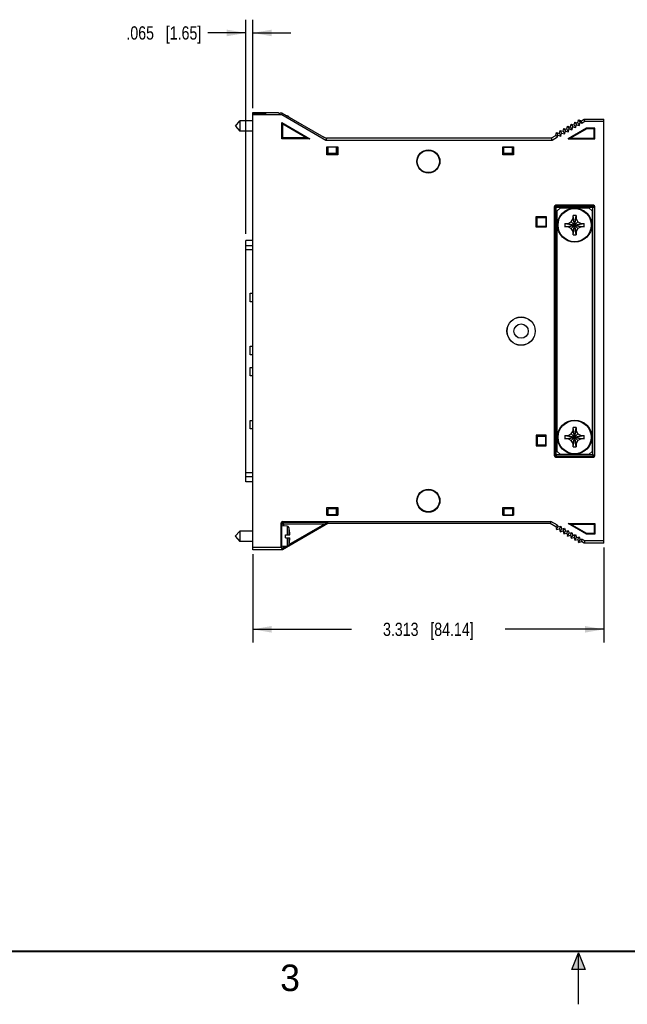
# Model space of a CAD drawing. Header units: inches. Extents: x 0 to 22, y 0 to 17.
# Tile 2 of 11: x 5.7 to 11.5, y 0 to 9.3. Entities that reach past the tile are written whole.
import ezdxf

# ---------------------------------------------------------------- set-up
doc = ezdxf.new("R2010")
doc.units = ezdxf.units.IN
doc.header["$LTSCALE"] = 1.21
doc.header["$MEASUREMENT"] = 0
doc.layers.get('0').update_dxf_attribs({"linetype": 'CONTINUOUS'})
doc.layers.add('DIMENSIONS', color=7, linetype='CONTINUOUS')
doc.styles.get("Standard").update_dxf_attribs({"font": 'txt', "width": 0.8})
doc.styles.add('TEXTSTYLE_2', font='txt')
doc.dimstyles.new('DIMSTYLE_2', dxfattribs={"dimtxt": 0.125, "dimasz": 0.18, "dimexe": 0.18, "dimexo": 0.0625, "dimgap": 0.09, "dimtad": 0, "dimtih": 1, "dimtoh": 1, "dimdec": 3, "dimzin": 4, "dimdsep": 46, "dimtxsty": 'STANDARD', "dimblk": '_FILLED', "dimblk1": '_FILLED', "dimblk2": '_FILLED', "dimcen": 0.09, "dimadec": 0, "dimazin": 0, "dimtp": 0.01, "dimtm": 0.01, "dimtfac": 1, "dimtdec": 3, "dimtofl": 0, "dimtmove": 0, "dimatfit": 3, "dimldrblk": '_FILLED', "dimfxl": 1, "dimtolj": 1, "dimtzin": 4, "dimarcsym": 0})

# ---------------------------------------------------------------- blocks, each defined once
blk = doc.blocks.new('_FILLED')
at = {"color": 0, "linetype": 'BYBLOCK'}
blk.add_solid([(0, 0), (-1, 0.174), (-1, -0.174)], dxfattribs=at)
blk = doc.blocks.new('*D7')
at = {"layer": 'DIMENSIONS', "color": 2, "linetype": 'CONTINUOUS'}
for p, q in [((7.8631, 7.2659), (7.8631, 9.287)), ((7.9281, 8.4538), (7.9281, 9.287)), ((7.8631, 9.162), (7.5053, 9.162)), ((7.9281, 9.162), (8.2881, 9.162))]:
    blk.add_line(p, q, dxfattribs=at)
at = {"layer": 'DIMENSIONS', "color": 2, "linetype": 'CONTINUOUS', "xscale": 0.18, "yscale": 0.18, "zscale": 0.18}
blk.add_blockref('_FILLED', (7.8631, 9.162), dxfattribs=at)
at = {"layer": 'DIMENSIONS', "color": 2, "linetype": 'CONTINUOUS', "xscale": 0.18, "yscale": 0.18, "zscale": 0.18, "rotation": 180}
blk.add_blockref('_FILLED', (7.9281, 9.162), dxfattribs=at)
at = {"layer": 'DIMENSIONS', "color": 2, "linetype": 'CONTINUOUS', "insert": (7.4428, 9.2245), "char_height": 0.125, "width": 1.125, "attachment_point": 3, "line_spacing_factor": 0.9}
blk.add_mtext('.065{\\Ftxt.shx;\\W1.000000;\\H0.125000; }[1.65]', dxfattribs=at)
blk = doc.blocks.new('*D8')
at = {"layer": 'DIMENSIONS', "color": 2, "linetype": 'CONTINUOUS'}
for p, q in [((11.2406, 4.3076), (11.2406, 3.412)), ((7.9281, 4.2451), (7.9281, 3.412)), ((7.9281, 3.537), (8.8594, 3.537)), ((11.2406, 3.537), (10.3094, 3.537))]:
    blk.add_line(p, q, dxfattribs=at)
at = {"layer": 'DIMENSIONS', "color": 2, "linetype": 'CONTINUOUS', "xscale": 0.18, "yscale": 0.18, "zscale": 0.18, "rotation": 180}
blk.add_blockref('_FILLED', (7.9281, 3.537), dxfattribs=at)
at = {"layer": 'DIMENSIONS', "color": 2, "linetype": 'CONTINUOUS', "xscale": 0.18, "yscale": 0.18, "zscale": 0.18}
blk.add_blockref('_FILLED', (11.2406, 3.537), dxfattribs=at)
at = {"layer": 'DIMENSIONS', "color": 2, "linetype": 'CONTINUOUS', "insert": (9.5844, 3.5995), "char_height": 0.125, "width": 1.325, "attachment_point": 2, "line_spacing_factor": 0.9}
blk.add_mtext('3.313{\\Ftxt.shx;\\W1.000000;\\H0.125000; }[84.14]', dxfattribs=at)

msp = doc.modelspace()

# ---------------------------------------------------------------- hatches: boundary and pattern name
at = {"linetype": 'CONTINUOUS'}
msp.add_hatch(color=2, dxfattribs=at).paths.add_polyline_path([(10.9375, 0.3287), (11, 0.485), (11.0625, 0.3287)])

# ---------------------------------------------------------------- linework, layer by layer
at = {"color": 7, "linetype": 'CONTINUOUS'}
for p, q in [((7.9281, 4.287), (7.9281, 8.412)), ((7.9281, 8.412), (8.1684, 8.412)), ((7.9281, 8.4035), (8.0384, 8.4034)), ((7.9281, 8.3946), (8.0384, 8.3946)), ((7.9281, 8.3913), (8.2026, 8.3913)), ((8.0384, 8.3946), (8.0384, 8.4034)), ((8.0531, 8.395), (8.0531, 8.403)), ((8.1684, 8.412), (8.1729, 8.4053)), ((8.2062, 8.4049), (8.1879, 8.4049)), ((8.2026, 8.3913), (8.2062, 8.4049)), ((8.2026, 8.3913), (8.619, 8.1509)), ((8.2062, 8.4049), (8.5974, 8.1791)), ((8.2543, 8.3787), (8.2513, 8.3789)), ((8.2543, 8.3787), (8.2543, 8.3772)), ((7.7641, 8.284), (7.8054, 8.3332)), ((7.7641, 8.284), (7.8054, 8.2348)), ((7.8054, 8.3332), (7.8054, 8.2348)), ((7.9281, 8.3332), (7.8054, 8.3332)), ((8.2031, 8.1645), (8.2031, 8.3167)), ((8.2108, 8.3035), (8.2031, 8.3167)), ((8.2031, 8.3167), (8.4668, 8.1645)), ((8.2108, 8.1721), (8.2108, 8.3035)), ((8.2108, 8.3035), (8.4383, 8.1721)), ((10.8891, 8.2545), (10.8964, 8.2818)), ((10.8964, 8.2818), (10.911, 8.2565)), ((10.8964, 8.2818), (10.9237, 8.2745)), ((10.9237, 8.2745), (10.9311, 8.3018)), ((10.9237, 8.2745), (10.9383, 8.2492)), ((10.9311, 8.3018), (10.9584, 8.2945)), ((10.9311, 8.3018), (10.9456, 8.2765)), ((10.9383, 8.2492), (10.9456, 8.2765)), ((10.9456, 8.2765), (10.973, 8.2692)), ((10.9584, 8.2945), (10.9657, 8.3218)), ((10.9584, 8.2945), (10.973, 8.2692)), ((10.9657, 8.3218), (10.993, 8.3145)), ((10.9657, 8.3218), (10.9803, 8.2965)), ((10.973, 8.2692), (10.9803, 8.2965)), ((10.9803, 8.2965), (11.0076, 8.2892)), ((10.993, 8.3145), (11.0003, 8.3418)), ((10.993, 8.3145), (11.0076, 8.2892)), ((11.0003, 8.3418), (11.0277, 8.3345)), ((11.0003, 8.3418), (11.0149, 8.3165)), ((11.0076, 8.2892), (11.0149, 8.3165)), ((11.0149, 8.3165), (11.0306, 8.3123)), ((11.0277, 8.3345), (11.0536, 8.3495)), ((11.0306, 8.3123), (11.0277, 8.3345)), ((11.0306, 8.3123), (11.0592, 8.3288)), ((11.0536, 8.3495), (11.2406, 8.3495)), ((11.0592, 8.3288), (11.0536, 8.3495)), ((11.0592, 8.3288), (11.2406, 8.3288)), ((11.2406, 4.3495), (11.2406, 8.3495)), ((7.9281, 8.2348), (7.8054, 8.2348)), ((8.6227, 8.1648), (8.5974, 8.1791)), ((10.7455, 8.1715), (10.7852, 8.1945)), ((10.751, 8.1509), (10.8029, 8.1809)), ((10.7852, 8.1945), (10.7925, 8.2218)), ((10.8029, 8.1809), (10.7852, 8.1945)), ((10.7925, 8.2218), (10.8198, 8.2145)), ((10.7925, 8.2218), (10.8071, 8.1965)), ((10.8029, 8.1809), (10.8071, 8.1965)), ((10.8071, 8.1965), (10.8344, 8.1892)), ((10.8198, 8.2145), (10.8271, 8.2418)), ((10.8198, 8.2145), (10.8344, 8.1892)), ((10.8271, 8.2418), (10.8545, 8.2345)), ((10.8271, 8.2418), (10.8417, 8.2165)), ((10.8344, 8.1892), (10.8417, 8.2165)), ((10.8417, 8.2165), (10.869, 8.2092)), ((10.8545, 8.2345), (10.8618, 8.2618)), ((10.8545, 8.2345), (10.869, 8.2092)), ((10.8618, 8.2618), (10.8764, 8.2365)), ((10.8618, 8.2618), (10.8891, 8.2545)), ((10.869, 8.2092), (10.8764, 8.2365)), ((10.8764, 8.2365), (10.9037, 8.2292)), ((10.8891, 8.2545), (10.9037, 8.2292)), ((11.0764, 8.2645), (10.9032, 8.1645)), ((10.9037, 8.2292), (10.911, 8.2565)), ((10.911, 8.2565), (10.9383, 8.2492)), ((11.0781, 8.2583), (10.9263, 8.1706)), ((11.1556, 8.2645), (11.0764, 8.2645)), ((11.0764, 8.2645), (11.0781, 8.2583)), ((11.1495, 8.2583), (11.0781, 8.2583)), ((11.1556, 8.2645), (11.1495, 8.2583)), ((11.1495, 8.1706), (11.1495, 8.2583)), ((11.1556, 8.1645), (11.1556, 8.2645)), ((8.2108, 8.1721), (8.2031, 8.1645)), ((8.4668, 8.1645), (8.2031, 8.1645)), ((8.4383, 8.1721), (8.2108, 8.1721)), ((8.4383, 8.1721), (8.4668, 8.1645)), ((8.6227, 8.1648), (8.619, 8.1509)), ((8.619, 8.1509), (10.751, 8.1509)), ((8.6227, 8.1715), (8.6227, 8.1647)), ((8.6227, 8.1715), (10.7455, 8.1715)), ((8.6269, 8.0132), (8.6269, 8.0866)), ((8.6281, 8.0854), (8.6269, 8.0866)), ((8.6269, 8.0866), (8.7294, 8.0866)), ((8.6281, 8.0854), (8.6281, 8.0145)), ((8.6381, 8.0837), (8.6281, 8.0854)), ((8.6381, 8.0837), (8.6281, 8.0819)), ((8.6381, 8.0245), (8.6381, 8.0837)), ((8.7181, 8.0837), (8.6381, 8.0837)), ((8.7281, 8.0854), (8.7181, 8.0837)), ((8.7181, 8.0245), (8.7181, 8.0837)), ((8.7281, 8.0819), (8.7181, 8.0837)), ((8.7294, 8.0866), (8.7281, 8.0854)), ((8.7281, 8.0854), (8.7281, 8.0145)), ((8.7294, 8.0866), (8.7294, 8.0132)), ((10.2859, 8.0132), (10.2859, 8.0866)), ((10.2859, 8.0866), (10.3883, 8.0866)), ((10.2871, 8.0854), (10.2859, 8.0866)), ((10.2871, 8.0854), (10.2871, 8.0145)), ((10.2971, 8.0837), (10.2871, 8.0854)), ((10.2971, 8.0837), (10.2871, 8.0819)), ((10.2971, 8.0245), (10.2971, 8.0837)), ((10.2971, 8.0837), (10.3771, 8.0837)), ((10.3871, 8.0854), (10.3771, 8.0837)), ((10.3771, 8.0245), (10.3771, 8.0837)), ((10.3871, 8.0819), (10.3771, 8.0837)), ((10.3883, 8.0866), (10.3871, 8.0854)), ((10.3871, 8.0854), (10.3871, 8.0145)), ((10.3883, 8.0866), (10.3883, 8.0132)), ((10.751, 8.1509), (10.7455, 8.1715)), ((10.9032, 8.1645), (10.9263, 8.1706)), ((10.9032, 8.1645), (11.1556, 8.1645)), ((10.9263, 8.1706), (11.1495, 8.1706)), ((11.1556, 8.1645), (11.1495, 8.1706)), ((8.6281, 8.0145), (8.6269, 8.0132)), ((8.7294, 8.0132), (8.6269, 8.0132)), ((8.6281, 8.0795), (8.6381, 8.0795)), ((8.7281, 8.0145), (8.6281, 8.0145)), ((8.7181, 8.0245), (8.6381, 8.0245)), ((8.7181, 8.0795), (8.7281, 8.0795)), ((8.7281, 8.0145), (8.7294, 8.0132)), ((10.2871, 8.0145), (10.2859, 8.0132)), ((10.3883, 8.0132), (10.2859, 8.0132)), ((10.2871, 8.0795), (10.2971, 8.0795)), ((10.3871, 8.0145), (10.2871, 8.0145)), ((10.3771, 8.0245), (10.2971, 8.0245)), ((10.3771, 8.0795), (10.3871, 8.0795)), ((10.3871, 8.0145), (10.3883, 8.0132)), ((11.1406, 7.537), (10.7869, 7.537)), ((10.7869, 7.537), (10.7913, 7.5325)), ((10.7913, 7.5325), (11.1362, 7.5325)), ((10.7913, 7.5175), (10.7913, 7.5325)), ((11.1406, 7.537), (11.1362, 7.5325)), ((11.1362, 5.1814), (11.1362, 7.5325)), ((10.6007, 7.3295), (10.6007, 7.4319)), ((10.6007, 7.4319), (10.6941, 7.4319)), ((10.6019, 7.4307), (10.6007, 7.4319)), ((10.6019, 7.3307), (10.6019, 7.4307)), ((10.6019, 7.4307), (10.6929, 7.4307)), ((10.6911, 7.4207), (10.6894, 7.4307)), ((10.6911, 7.4207), (10.6929, 7.4307)), ((10.6929, 7.4307), (10.6941, 7.4319)), ((10.6941, 7.4319), (10.6941, 7.3295)), ((10.7719, 7.522), (10.7719, 5.177)), ((10.7719, 7.522), (10.7764, 7.5175)), ((10.7764, 5.1814), (10.7764, 7.5175)), ((10.7913, 7.5175), (10.7764, 7.5175)), ((10.7913, 7.5175), (11.1362, 7.5175)), ((10.7913, 5.1814), (10.7913, 7.5175)), ((10.8298, 7.5135), (10.7998, 7.4835)), ((10.7998, 5.2155), (10.7998, 7.4835)), ((10.8298, 7.5135), (11.0978, 7.5135)), ((10.9488, 7.2587), (10.9787, 7.4402)), ((10.9787, 7.2587), (10.9488, 7.4402)), ((10.9488, 7.4392), (10.9488, 7.4402)), ((10.9488, 7.4105), (10.9488, 7.4392)), ((10.9787, 7.4402), (10.9788, 7.4392)), ((10.9788, 7.4392), (10.9788, 7.4105)), ((11.1278, 7.4835), (11.0978, 7.5135)), ((11.1278, 7.4835), (11.1278, 5.2155)), ((11.1362, 7.5175), (11.1512, 7.5175)), ((11.1556, 7.522), (11.1512, 7.5175)), ((11.1512, 7.5175), (11.1512, 5.1814)), ((11.1556, 5.177), (11.1556, 7.522)), ((10.6119, 7.4207), (10.6911, 7.4207)), ((10.6119, 7.3407), (10.6119, 7.4207)), ((10.6119, 7.3407), (10.6911, 7.3407)), ((10.6894, 7.3307), (10.6911, 7.3407)), ((10.6911, 7.4207), (10.6911, 7.3407)), ((10.6929, 7.3307), (10.6911, 7.3407)), ((10.873, 7.3644), (10.874, 7.3645)), ((10.873, 7.3345), (11.0545, 7.3644)), ((10.873, 7.3644), (11.0545, 7.3345)), ((10.874, 7.3645), (10.9028, 7.3645)), ((10.9028, 7.3645), (10.9319, 7.3813)), ((10.9028, 7.3345), (11.0248, 7.3645)), ((10.9028, 7.3645), (11.0248, 7.3345)), ((10.9319, 7.3813), (10.9488, 7.4105)), ((10.9319, 7.3176), (10.9956, 7.3813)), ((10.9319, 7.3813), (10.9956, 7.3176)), ((10.9488, 7.2885), (10.9788, 7.4105)), ((10.9788, 7.2885), (10.9488, 7.4105)), ((10.9788, 7.4105), (10.9956, 7.3813)), ((10.9956, 7.3813), (11.0248, 7.3645)), ((11.0248, 7.3645), (11.0535, 7.3645)), ((11.0535, 7.3645), (11.0545, 7.3644)), ((10.6019, 7.3307), (10.6007, 7.3295)), ((10.6941, 7.3295), (10.6007, 7.3295)), ((10.6929, 7.3307), (10.6019, 7.3307)), ((10.6941, 7.3295), (10.6929, 7.3307)), ((10.874, 7.3345), (10.873, 7.3345)), ((10.9028, 7.3345), (10.874, 7.3345)), ((10.9319, 7.3176), (10.9028, 7.3345)), ((10.9488, 7.2885), (10.9319, 7.3176)), ((10.9488, 7.2597), (10.9488, 7.2885)), ((10.9488, 7.2587), (10.9488, 7.2597)), ((10.9788, 7.2597), (10.9787, 7.2587)), ((10.9956, 7.3176), (10.9788, 7.2885)), ((10.9788, 7.2885), (10.9788, 7.2597)), ((11.0248, 7.3345), (10.9956, 7.3176)), ((11.0535, 7.3345), (11.0248, 7.3345)), ((11.0545, 7.3345), (11.0535, 7.3345)), ((7.8631, 4.929), (7.8631, 7.204)), ((7.9281, 7.204), (7.8631, 7.204)), ((7.9281, 7.2034), (7.8631, 7.2034)), ((7.8631, 7.1572), (7.9281, 7.1572)), ((7.9281, 7.1178), (7.8631, 7.1178)), ((7.9045, 6.6265), (7.9045, 6.7065)), ((7.9045, 6.7065), (7.9281, 6.7065)), ((7.9281, 6.6265), (7.9045, 6.6265)), ((7.9045, 6.1265), (7.9045, 6.2065)), ((7.9045, 6.2065), (7.9281, 6.2065)), ((7.9281, 6.1265), (7.9045, 6.1265)), ((7.9045, 5.9265), (7.9045, 6.0065)), ((7.9045, 6.0065), (7.9281, 6.0065)), ((7.9281, 5.9265), (7.9045, 5.9265)), ((7.9045, 5.4265), (7.9045, 5.5065)), ((7.9045, 5.5065), (7.9281, 5.5065)), ((7.9281, 5.4265), (7.9045, 5.4265)), ((10.9319, 5.3813), (10.9488, 5.4105)), ((10.9787, 5.2587), (10.9488, 5.4402)), ((10.9488, 5.2587), (10.9787, 5.4402)), ((10.9488, 5.4392), (10.9488, 5.4402)), ((10.9488, 5.4105), (10.9488, 5.4392)), ((10.9788, 5.2885), (10.9488, 5.4105)), ((10.9488, 5.2885), (10.9788, 5.4105)), ((10.9787, 5.4402), (10.9788, 5.4392)), ((10.9788, 5.4392), (10.9788, 5.4105)), ((10.9788, 5.4105), (10.9956, 5.3813)), ((10.6007, 5.3694), (10.6941, 5.3694)), ((10.6019, 5.3682), (10.6007, 5.3694)), ((10.6007, 5.3694), (10.6007, 5.267)), ((10.6929, 5.3682), (10.6019, 5.3682)), ((10.6019, 5.3682), (10.6019, 5.2682)), ((10.6119, 5.3582), (10.6911, 5.3582)), ((10.6119, 5.3582), (10.6119, 5.2782)), ((10.6894, 5.3682), (10.6911, 5.3582)), ((10.6929, 5.3682), (10.6911, 5.3582)), ((10.6911, 5.2782), (10.6911, 5.3582)), ((10.6941, 5.3694), (10.6929, 5.3682)), ((10.6941, 5.267), (10.6941, 5.3694)), ((10.873, 5.3644), (10.874, 5.3645)), ((10.873, 5.3345), (11.0545, 5.3644)), ((10.873, 5.3644), (11.0545, 5.3345)), ((10.874, 5.3345), (10.873, 5.3345)), ((10.874, 5.3645), (10.9028, 5.3645)), ((10.9028, 5.3345), (10.874, 5.3345)), ((10.9028, 5.3645), (10.9319, 5.3813)), ((10.9028, 5.3345), (11.0248, 5.3645)), ((10.9028, 5.3645), (11.0248, 5.3345)), ((10.9319, 5.3176), (10.9028, 5.3345)), ((10.9319, 5.3813), (10.9956, 5.3176)), ((10.9319, 5.3176), (10.9956, 5.3813)), ((10.9488, 5.2885), (10.9319, 5.3176)), ((10.9956, 5.3176), (10.9788, 5.2885)), ((10.9956, 5.3813), (11.0248, 5.3645)), ((11.0248, 5.3345), (10.9956, 5.3176)), ((11.0248, 5.3645), (11.0535, 5.3645)), ((11.0535, 5.3345), (11.0248, 5.3345)), ((11.0535, 5.3645), (11.0545, 5.3644)), ((11.0545, 5.3345), (11.0535, 5.3345)), ((10.6019, 5.2682), (10.6007, 5.267)), ((10.6941, 5.267), (10.6007, 5.267)), ((10.6019, 5.2682), (10.6929, 5.2682)), ((10.6119, 5.2782), (10.6911, 5.2782)), ((10.6911, 5.2782), (10.6894, 5.2682)), ((10.6911, 5.2782), (10.6929, 5.2682)), ((10.6929, 5.2682), (10.6941, 5.267)), ((10.7998, 5.2155), (10.8298, 5.1855)), ((10.9488, 5.2597), (10.9488, 5.2885)), ((10.9488, 5.2587), (10.9488, 5.2597)), ((10.9788, 5.2597), (10.9787, 5.2587)), ((10.9788, 5.2885), (10.9788, 5.2597)), ((11.0978, 5.1855), (11.1278, 5.2155)), ((10.7719, 5.177), (10.7764, 5.1814)), ((11.1362, 5.1814), (10.7764, 5.1814)), ((10.7869, 5.162), (10.7913, 5.1664)), ((10.7869, 5.162), (11.1406, 5.162)), ((10.7913, 5.1814), (10.7913, 5.1664)), ((11.1362, 5.1664), (10.7913, 5.1664)), ((11.0978, 5.1855), (10.8298, 5.1855)), ((11.1362, 5.1814), (11.1512, 5.1814)), ((11.1362, 5.1814), (11.1362, 5.1664)), ((11.1406, 5.162), (11.1362, 5.1664)), ((11.1556, 5.177), (11.1512, 5.1814)), ((7.8631, 5.0152), (7.9281, 5.0152)), ((7.9281, 4.9758), (7.8631, 4.9758)), ((7.8631, 4.9296), (7.9281, 4.9296)), ((7.9281, 4.929), (7.8631, 4.929)), ((8.6281, 4.6845), (8.6269, 4.6857)), ((8.6269, 4.6857), (8.7294, 4.6857)), ((8.6269, 4.6123), (8.6269, 4.6857)), ((8.6281, 4.6845), (8.7281, 4.6845)), ((8.6281, 4.6135), (8.6281, 4.6845)), ((8.7181, 4.6745), (8.6381, 4.6745)), ((8.6381, 4.6153), (8.6381, 4.6745)), ((8.7181, 4.6153), (8.7181, 4.6745)), ((8.7281, 4.6845), (8.7294, 4.6857)), ((8.7281, 4.6135), (8.7281, 4.6845)), ((8.7294, 4.6857), (8.7294, 4.6123)), ((10.2859, 4.6857), (10.3883, 4.6857)), ((10.2871, 4.6845), (10.2859, 4.6857)), ((10.2859, 4.6123), (10.2859, 4.6857)), ((10.2871, 4.6845), (10.3871, 4.6845)), ((10.2871, 4.6135), (10.2871, 4.6845)), ((10.3771, 4.6745), (10.2971, 4.6745)), ((10.2971, 4.6745), (10.2971, 4.6153)), ((10.3771, 4.6745), (10.3771, 4.6153)), ((10.3871, 4.6845), (10.3883, 4.6857)), ((10.3871, 4.6135), (10.3871, 4.6845)), ((10.3883, 4.6857), (10.3883, 4.6123)), ((8.212, 4.5551), (8.2179, 4.5462)), ((8.212, 4.5551), (10.7387, 4.5551)), ((8.6281, 4.6135), (8.6269, 4.6123)), ((8.6269, 4.6123), (8.7294, 4.6123)), ((8.6381, 4.6195), (8.6281, 4.6195)), ((8.6381, 4.6153), (8.6281, 4.617)), ((8.6381, 4.6153), (8.6281, 4.6135)), ((8.7181, 4.6153), (8.6381, 4.6153)), ((8.7281, 4.6195), (8.7181, 4.6195)), ((8.7281, 4.617), (8.7181, 4.6153)), ((8.7281, 4.6135), (8.7181, 4.6153)), ((8.7294, 4.6123), (8.7281, 4.6135)), ((10.2871, 4.6135), (10.2859, 4.6123)), ((10.2859, 4.6123), (10.3883, 4.6123)), ((10.2971, 4.6195), (10.2871, 4.6195)), ((10.2971, 4.6153), (10.2871, 4.617)), ((10.2971, 4.6153), (10.2871, 4.6135)), ((10.2971, 4.6153), (10.3771, 4.6153)), ((10.3871, 4.6195), (10.3771, 4.6195)), ((10.3871, 4.617), (10.3771, 4.6153)), ((10.3871, 4.6135), (10.3771, 4.6153)), ((10.3883, 4.6123), (10.3871, 4.6135)), ((10.7387, 4.5551), (10.7332, 4.5345)), ((10.8029, 4.5181), (10.7387, 4.5551)), ((7.7639, 4.415), (7.8052, 4.4642)), ((7.9281, 4.4642), (7.8052, 4.4642)), ((7.8052, 4.4642), (7.8052, 4.3658)), ((8.197, 4.5401), (8.2029, 4.5312)), ((8.197, 4.3076), (8.197, 4.5401)), ((8.2541, 4.5097), (8.2008, 4.5128)), ((8.2029, 4.5312), (8.6085, 4.5312)), ((8.2029, 4.5312), (8.2029, 4.5127)), ((8.6368, 4.5345), (8.2081, 4.287)), ((8.2179, 4.5462), (8.6337, 4.5462)), ((8.2179, 4.5312), (8.2179, 4.5462)), ((8.2179, 4.5312), (8.2179, 4.5118)), ((8.2541, 4.5097), (8.2541, 4.4287)), ((8.2684, 4.4982), (8.2684, 4.4287)), ((8.2693, 4.3354), (8.6085, 4.5312)), ((8.2741, 4.4721), (8.2744, 4.4721)), ((8.6337, 4.5462), (8.6368, 4.5345)), ((10.7332, 4.5345), (8.6368, 4.5345)), ((10.7852, 4.5045), (10.7332, 4.5345)), ((10.8029, 4.5181), (10.7852, 4.5045)), ((10.7852, 4.5045), (10.7925, 4.4771)), ((10.7925, 4.4771), (10.8071, 4.5024)), ((10.7925, 4.4771), (10.8198, 4.4845)), ((10.8029, 4.5181), (10.8071, 4.5024)), ((10.8071, 4.5024), (10.8344, 4.5097)), ((10.8198, 4.4845), (10.8344, 4.5097)), ((10.8198, 4.4845), (10.8271, 4.4571)), ((10.8271, 4.4571), (10.8417, 4.4824)), ((10.8271, 4.4571), (10.8545, 4.4645)), ((10.8344, 4.5097), (10.8417, 4.4824)), ((10.8417, 4.4824), (10.869, 4.4897)), ((10.8545, 4.4645), (10.869, 4.4897)), ((10.8545, 4.4645), (10.8618, 4.4371)), ((10.8618, 4.4371), (10.8764, 4.4624)), ((10.869, 4.4897), (10.8764, 4.4624)), ((10.8764, 4.4624), (10.9037, 4.4697)), ((10.8891, 4.4445), (10.9037, 4.4697)), ((10.9032, 4.5345), (11.1556, 4.5345)), ((10.9032, 4.5345), (10.9263, 4.5283)), ((11.0764, 4.4345), (10.9032, 4.5345)), ((10.9037, 4.4697), (10.911, 4.4424)), ((10.9263, 4.5283), (11.1495, 4.5283)), ((11.0781, 4.4406), (10.9263, 4.5283)), ((11.1556, 4.5345), (11.1495, 4.5283)), ((11.1495, 4.5283), (11.1495, 4.4406)), ((11.1556, 4.5345), (11.1556, 4.4345)), ((7.7639, 4.415), (7.8052, 4.3658)), ((7.9281, 4.3658), (7.8052, 4.3658)), ((8.2383, 4.4287), (8.279, 4.4287)), ((8.2383, 4.4012), (8.2383, 4.4287)), ((8.2383, 4.4012), (8.279, 4.4012)), ((8.2541, 4.4012), (8.2541, 4.3202)), ((8.2684, 4.4012), (8.2684, 4.3318)), ((10.8618, 4.4371), (10.8891, 4.4445)), ((10.8891, 4.4445), (10.8964, 4.4171)), ((10.8964, 4.4171), (10.911, 4.4424)), ((10.8964, 4.4171), (10.9237, 4.4245)), ((10.911, 4.4424), (10.9383, 4.4497)), ((10.9237, 4.4245), (10.9383, 4.4497)), ((10.9237, 4.4245), (10.9311, 4.3971)), ((10.9311, 4.3971), (10.9456, 4.4224)), ((10.9311, 4.3971), (10.9584, 4.4045)), ((10.9383, 4.4497), (10.9456, 4.4224)), ((10.9456, 4.4224), (10.973, 4.4297)), ((10.9584, 4.4045), (10.973, 4.4297)), ((10.9584, 4.4045), (10.9657, 4.3771)), ((10.9657, 4.3771), (10.9803, 4.4024)), ((10.9657, 4.3771), (10.993, 4.3845)), ((10.973, 4.4297), (10.9803, 4.4024)), ((10.9803, 4.4024), (11.0076, 4.4097)), ((10.993, 4.3845), (11.0076, 4.4097)), ((10.993, 4.3845), (11.0003, 4.3571)), ((11.0003, 4.3571), (11.0149, 4.3824)), ((11.0076, 4.4097), (11.0149, 4.3824)), ((11.0149, 4.3824), (11.0306, 4.3866)), ((11.0306, 4.3866), (11.0277, 4.3645)), ((11.0592, 4.3701), (11.0306, 4.3866)), ((11.0592, 4.3701), (11.0536, 4.3495)), ((11.2406, 4.3701), (11.0592, 4.3701)), ((11.0764, 4.4345), (11.0781, 4.4406)), ((11.1556, 4.4345), (11.0764, 4.4345)), ((11.1495, 4.4406), (11.0781, 4.4406)), ((11.1556, 4.4345), (11.1495, 4.4406)), ((8.197, 4.3076), (7.9281, 4.3076)), ((8.2081, 4.287), (7.9281, 4.287)), ((8.197, 4.3076), (8.2029, 4.2987)), ((8.2541, 4.3202), (8.2008, 4.3172)), ((8.2029, 4.3173), (8.2029, 4.2987)), ((8.205, 4.2985), (8.2081, 4.287)), ((8.2179, 4.3057), (8.2418, 4.3195)), ((8.2179, 4.3181), (8.2179, 4.3057)), ((8.2744, 4.3579), (8.2741, 4.3579)), ((11.0003, 4.3571), (11.0277, 4.3645)), ((11.0536, 4.3495), (11.0277, 4.3645)), ((11.2406, 4.3495), (11.0536, 4.3495))]:
    msp.add_line(p, q, dxfattribs=at)
at = {"color": 2, "linetype": 'CONTINUOUS'}
for p, q in [((10.9375, 0.3287), (11, 0.485)), ((11, 0.485), (11.0625, 0.3287)), ((11, 0), (11, 0.485)), ((11.0625, 0.3287), (10.9375, 0.3287))]:
    msp.add_line(p, q, dxfattribs=at)
at = {"color": 7, "linetype": 'CONTINUOUS', "const_width": 0.02}
msp.add_lwpolyline([(0.5, 0.5), (21.5, 0.5)], dxfattribs=at)
at = {"color": 7, "linetype": 'CONTINUOUS'}
for centre, radius in [((9.5844, 7.9495), 0.109), ((9.5844, 7.9495), 0.1044), ((10.9638, 7.3495), 0.161), ((10.9638, 7.3495), 0.1565), ((10.4591, 6.3495), 0.1337), ((10.4591, 6.3495), 0.1325), ((10.4591, 6.3495), 0.0675), ((10.9638, 5.3495), 0.161), ((10.9638, 5.3495), 0.1565), ((9.5844, 4.7495), 0.109), ((9.5844, 4.7495), 0.1044)]:
    msp.add_circle(centre, radius, dxfattribs=at)
for centre, radius, start, end in [((8.2534, 8.363), 0.0157, 24.07081, 86.69607), ((10.7914, 7.5175), 0.015, 90.04705, 179.95295), ((11.1362, 7.5175), 0.015, 0.04716, 89.95235), ((10.9638, 7.017), 0.4235, 87.97591, 92.02409), ((11.296, 7.3495), 0.4232, 177.97533, 180.00058), ((11.2952, 7.3494), 0.4224, 179.99758, 182.02651), ((10.6323, 7.3495), 0.4224, 359.99758, 2.02651), ((10.6315, 7.3495), 0.4232, 357.97533, 0.00058), ((10.9638, 7.6819), 0.4235, 267.97591, 272.02409), ((10.9638, 5.017), 0.4235, 87.97591, 92.02409), ((11.296, 5.3495), 0.4232, 177.97533, 180.00058), ((11.2952, 5.3494), 0.4224, 179.99758, 182.02651), ((10.6323, 5.3495), 0.4224, 359.99758, 2.02651), ((10.6315, 5.3495), 0.4232, 357.97533, 0.00058), ((10.9638, 5.6819), 0.4235, 267.97591, 272.02409), ((10.7914, 5.1814), 0.015, 180.04762, 269.95281), ((11.1362, 5.1814), 0.015, 270.04705, 359.95295), ((8.2179, 4.5312), 0.015, 90.02524, 179.96196), ((8.2532, 4.494), 0.0157, 15.4149, 86.69607), ((7.9666, 4.415), 0.313, 10.51519, 15.4149), ((7.9666, 4.415), 0.3127, 2.52568, 10.51915), ((7.9666, 4.415), 0.3127, 349.48085, 357.47432), ((8.2532, 4.336), 0.0157, 273.30393, 344.5851), ((7.9666, 4.415), 0.313, 344.5851, 349.48481)]:
    msp.add_arc(centre, radius, start, end, dxfattribs=at)
for centre, major_axis, ratio, start_param, end_param in [((8.0381, 8.403), (0.015, 0), 0.026186, 0, 1.553343), ((8.0381, 8.395), (0.015, 0), 0.026186, -1.553343, 0), ((8.1879, 8.4053), (0.015, 0), 0.026186, -3.124139, -1.570796), ((10.7869, 7.522), (-0.0106, 0.0106), 0.999315, -0.785056, 0.785056), ((11.1406, 7.522), (0.0106, 0.0106), 0.999315, -0.785056, 0.785056), ((10.7869, 5.177), (0.0106, 0.0106), 0.999315, -3.926648, -2.356537), ((11.1406, 5.177), (-0.0106, 0.0106), 0.999315, -3.926648, -2.356537), ((8.212, 4.5401), (-0.0083, 0.0125), 0.999505, -0.587716, 0.982624), ((8.2008, 4.415), (0, 0.0978), 0.017455, -0.001008, 3.1426), ((8.6077, 4.5312), (0.026, 0.015), 0.013086, -1.548119, -0.003502), ((8.2179, 4.2987), (0.015, 0), 0.026186, -3.124139, -2.598045), ((8.2179, 4.3062), (0.015, 0.0087), 0.022674, -2.611144, -1.583895)]:
    msp.add_ellipse(centre, major_axis=major_axis, ratio=ratio, start_param=start_param, end_param=end_param, dxfattribs=at)

# ---------------------------------------------------------------- texts
at = {"color": 2, "linetype": 'CONTINUOUS', "insert": (8.1875, 0.375), "char_height": 0.25, "width": 0.25, "attachment_point": 1, "line_spacing_factor": 0.9, "style": 'TEXTSTYLE_2'}
msp.add_mtext('3', dxfattribs=at)

# ---------------------------------------------------------------- dimensions: what is measured, and where the dimension line sits
at = {"layer": 'DIMENSIONS', "color": 2, "linetype": 'CONTINUOUS'}
dim = msp.add_linear_dim(base=(7.8631, 9.162), p1=(7.9281, 8.4538), p2=(7.8631, 7.2659), angle=180, dimstyle='DIMSTYLE_2', dxfattribs=at)
dim.commit()
dim.dimension.update_dxf_attribs({"geometry": '*D7', "text_midpoint": (6.6303, 9.162), "dimtype": 160})
dim = msp.add_linear_dim(base=(11.2406417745, 3.5369664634), p1=(7.9281417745, 4.2451009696), p2=(11.2406417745, 4.3076009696), dimstyle='DIMSTYLE_2', dxfattribs=at)
dim.commit()
dim.dimension.update_dxf_attribs({"geometry": '*D8', "text_midpoint": (9.4343917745, 3.5369664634), "dimtype": 160})

doc.saveas('drawing.dxf')
